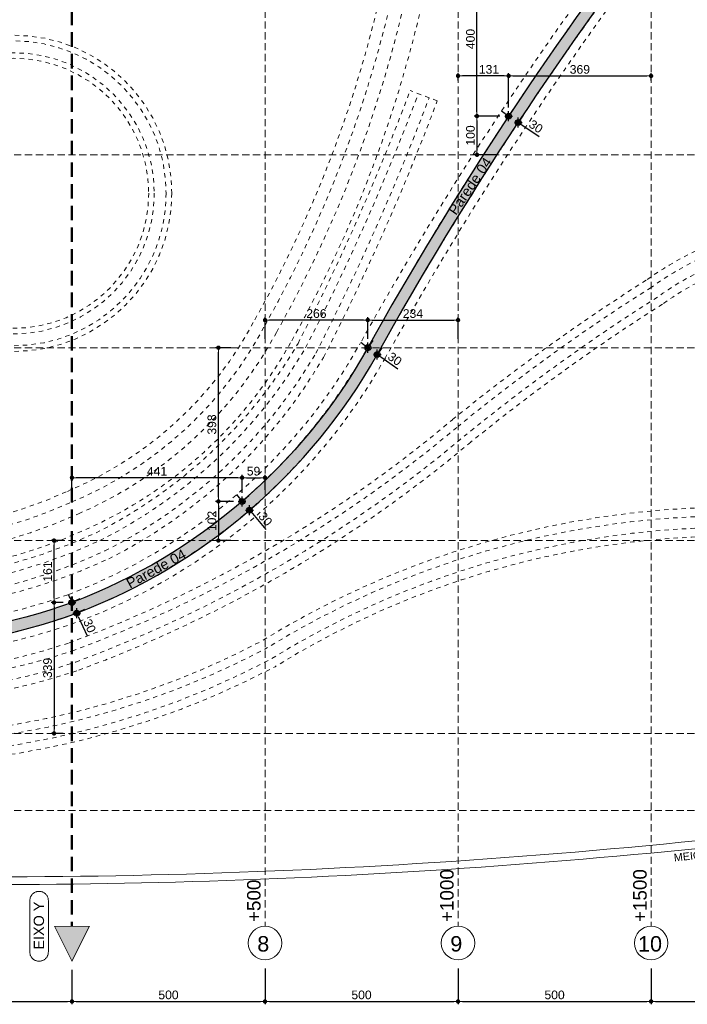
# Model space of a CAD drawing. Header units: millimetres. Extents: x 83 to 471, y -739 to 93.
# Tile 66 of 179: x 137 to 160, y -517 to -483. Entities that reach past the tile are written whole.
import ezdxf

# ---------------------------------------------------------------- set-up
doc = ezdxf.new("R2010")
doc.units = ezdxf.units.MM
for name, pattern in [('CYPE_RAYA', [0.225, 0.1125, -0.1125]), ('CYPE_RAYAPUNTOPUNTO', [0.45, 0.225, -0.075, 0, -0.075, 0, -0.075]), ('TRAZO_HUECO', [0.75, 0.5, -0.25])]:
    doc.linetypes.add(name, pattern=pattern)
for name, color, linetype, lineweight in [('.', 7, 'Continuous', 5), ('__MAGNUS.Cota', 30, 'Continuous', 9), ('A-FLOR', 7, 'Continuous', 9), ('BL_CONTORNO', 7, 'Continuous', 30), ('CARGCIM', 7, 'Continuous', 9), ('COTA', 7, 'Continuous', 20), ('COTA_FORMAS', 7, 'CYPE_RAYAPUNTOPUNTO', 0), ('COTAS', 250, 'Continuous', 5), ('COTAS_REF_LINHAS', 7, 'Continuous', 20), ('LC-Eixos', 9, 'Continuous', 5), ('SAP_DIMENSION_Y_ARM', 7, 'Continuous', 0), ('VIG_HATCH', 7, 'Continuous', 0)]:
    doc.layers.add(name, color=color, linetype=linetype, lineweight=lineweight)
doc.styles.add('Arial', font='arial.ttf')
doc.dimstyles.new('Copy of UM_75.000000', dxfattribs={"dimtxt": 0.3, "dimasz": 0.15, "dimexe": 0.1, "dimexo": 0.3, "dimgap": 0.07, "dimtad": 1, "dimdec": 0, "dimlfac": 75, "dimzin": 0, "dimdsep": 46, "dimtxsty": 'Arial', "dimblk": 'DOT', "dimcen": 0.09, "dimdle": 0.1, "dimclrd": 30, "dimclre": 30, "dimclrt": 7, "dimadec": 1, "dimazin": 2, "dimtfac": 1, "dimtdec": 0, "dimtofl": 0, "dimtmove": 0, "dimatfit": 3, "dimldrblk": 'DOT', "dimfxl": 1, "dimtolj": 1, "dimarcsym": 0})

# ---------------------------------------------------------------- blocks, each defined once
blk = doc.blocks.new('_DOT')
at = {"layer": '__MAGNUS.Cota', "linetype": 'ByBlock'}
blk.add_line((-0.5, 0), (-1, 0), dxfattribs=at)
at = {"layer": '__MAGNUS.Cota', "linetype": 'ByBlock', "const_width": 0.5}
blk.add_lwpolyline([(-0.25, 0, 1), (0.25, 0, 1)], format="xyb", close=True, dxfattribs=at)
blk = doc.blocks.new('*D801')
at = {"layer": 'COTAS', "color": 30, "lineweight": -2}
for p, q in [((131.7061322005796, -515.506701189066), (131.7061322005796, -516.7474262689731)), ((138.3731322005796, -515.5524168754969), (138.3731322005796, -516.7474262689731)), ((131.8561322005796, -516.647426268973), (138.2231322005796, -516.647426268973))]:
    blk.add_line(p, q, dxfattribs=at)
at = {"layer": 'Defpoints', "color": 0}
for p in [(131.7061322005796, -515.206701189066), (138.3731322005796, -515.2524168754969), (138.3731322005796, -516.647426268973)]:
    blk.add_point(p, dxfattribs=at)
at = {"layer": 'COTAS', "color": 30, "linetype": 'ByBlock', "lineweight": -2, "xscale": 0.15, "yscale": 0.15, "zscale": 0.15, "rotation": 180}
blk.add_blockref('_DOT', (131.7061322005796, -516.647426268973), dxfattribs=at)
at = {"layer": 'COTAS', "color": 30, "linetype": 'ByBlock', "lineweight": -2, "xscale": 0.15, "yscale": 0.15, "zscale": 0.15}
blk.add_blockref('_DOT', (138.3731322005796, -516.647426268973), dxfattribs=at)
at = {"layer": 'COTAS', "color": 7, "insert": (135.0396322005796, -516.4242543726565), "char_height": 0.3, "attachment_point": 5, "style": 'Arial'}
blk.add_mtext('\\A1;500', dxfattribs=at)
blk = doc.blocks.new('*D802')
at = {"layer": 'COTAS', "color": 30, "lineweight": -2}
for p, q in [((138.3731322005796, -515.5524168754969), (138.3731322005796, -516.7474262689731)), ((145.0401322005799, -515.506701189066), (145.0401322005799, -516.7474262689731)), ((138.5231322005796, -516.647426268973), (144.8901322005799, -516.647426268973))]:
    blk.add_line(p, q, dxfattribs=at)
at = {"layer": 'Defpoints', "color": 0}
for p in [(138.3731322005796, -515.2524168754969), (145.0401322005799, -515.206701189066), (145.0401322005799, -516.647426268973)]:
    blk.add_point(p, dxfattribs=at)
at = {"layer": 'COTAS', "color": 30, "linetype": 'ByBlock', "lineweight": -2, "xscale": 0.15, "yscale": 0.15, "zscale": 0.15, "rotation": 180}
blk.add_blockref('_DOT', (138.3731322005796, -516.647426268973), dxfattribs=at)
at = {"layer": 'COTAS', "color": 30, "linetype": 'ByBlock', "lineweight": -2, "xscale": 0.15, "yscale": 0.15, "zscale": 0.15}
blk.add_blockref('_DOT', (145.0401322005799, -516.647426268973), dxfattribs=at)
at = {"layer": 'COTAS', "color": 7, "insert": (141.7066322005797, -516.4242543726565), "char_height": 0.3, "attachment_point": 5, "style": 'Arial'}
blk.add_mtext('\\A1;500', dxfattribs=at)
blk = doc.blocks.new('*D803')
at = {"layer": 'COTAS', "color": 30, "lineweight": -2}
for p, q in [((145.0401322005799, -515.506701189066), (145.0401322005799, -516.7474262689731)), ((151.70713220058, -515.506701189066), (151.70713220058, -516.7474262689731)), ((145.1901322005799, -516.647426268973), (151.55713220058, -516.647426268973))]:
    blk.add_line(p, q, dxfattribs=at)
at = {"layer": 'Defpoints', "color": 0}
for p in [(145.0401322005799, -515.206701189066), (151.70713220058, -515.206701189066), (151.70713220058, -516.647426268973)]:
    blk.add_point(p, dxfattribs=at)
at = {"layer": 'COTAS', "color": 30, "linetype": 'ByBlock', "lineweight": -2, "xscale": 0.15, "yscale": 0.15, "zscale": 0.15, "rotation": 180}
blk.add_blockref('_DOT', (145.0401322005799, -516.647426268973), dxfattribs=at)
at = {"layer": 'COTAS', "color": 30, "linetype": 'ByBlock', "lineweight": -2, "xscale": 0.15, "yscale": 0.15, "zscale": 0.15}
blk.add_blockref('_DOT', (151.70713220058, -516.647426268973), dxfattribs=at)
at = {"layer": 'COTAS', "color": 7, "insert": (148.3736322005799, -516.4242543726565), "char_height": 0.3, "attachment_point": 5, "style": 'Arial'}
blk.add_mtext('\\A1;500', dxfattribs=at)
blk = doc.blocks.new('*D804')
at = {"layer": 'COTAS', "color": 30, "lineweight": -2}
for p, q in [((151.70713220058, -515.506701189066), (151.70713220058, -516.7474262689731)), ((158.3741322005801, -515.506701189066), (158.3741322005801, -516.7474262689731)), ((151.85713220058, -516.647426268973), (158.2241322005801, -516.647426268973))]:
    blk.add_line(p, q, dxfattribs=at)
at = {"layer": 'Defpoints', "color": 0}
for p in [(151.70713220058, -515.206701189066), (158.3741322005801, -515.206701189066), (158.3741322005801, -516.647426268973)]:
    blk.add_point(p, dxfattribs=at)
at = {"layer": 'COTAS', "color": 30, "linetype": 'ByBlock', "lineweight": -2, "xscale": 0.15, "yscale": 0.15, "zscale": 0.15, "rotation": 180}
blk.add_blockref('_DOT', (151.70713220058, -516.647426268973), dxfattribs=at)
at = {"layer": 'COTAS', "color": 30, "linetype": 'ByBlock', "lineweight": -2, "xscale": 0.15, "yscale": 0.15, "zscale": 0.15}
blk.add_blockref('_DOT', (158.3741322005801, -516.647426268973), dxfattribs=at)
at = {"layer": 'COTAS', "color": 7, "insert": (155.04063220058, -516.4242543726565), "char_height": 0.3, "attachment_point": 5, "style": 'Arial'}
blk.add_mtext('\\A1;500', dxfattribs=at)
blk = doc.blocks.new('*D805')
at = {"layer": 'COTAS', "color": 30, "lineweight": -2}
for p, q in [((158.3741322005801, -515.506701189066), (158.3741322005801, -516.7474262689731)), ((165.0411322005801, -515.506701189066), (165.0411322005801, -516.7474262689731)), ((158.5241322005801, -516.647426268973), (164.8911322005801, -516.647426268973))]:
    blk.add_line(p, q, dxfattribs=at)
at = {"layer": 'Defpoints', "color": 0}
for p in [(158.3741322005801, -515.206701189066), (165.0411322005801, -515.206701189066), (165.0411322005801, -516.647426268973)]:
    blk.add_point(p, dxfattribs=at)
at = {"layer": 'COTAS', "color": 30, "linetype": 'ByBlock', "lineweight": -2, "xscale": 0.15, "yscale": 0.15, "zscale": 0.15, "rotation": 180}
blk.add_blockref('_DOT', (158.3741322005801, -516.647426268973), dxfattribs=at)
at = {"layer": 'COTAS', "color": 30, "linetype": 'ByBlock', "lineweight": -2, "xscale": 0.15, "yscale": 0.15, "zscale": 0.15}
blk.add_blockref('_DOT', (165.0411322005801, -516.647426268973), dxfattribs=at)
at = {"layer": 'COTAS', "color": 7, "insert": (161.7076322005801, -516.4242543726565), "char_height": 0.3, "attachment_point": 5, "style": 'Arial'}
blk.add_mtext('\\A1;500', dxfattribs=at)
blk = doc.blocks.new('PONTO AUXILIAR')
at = {"layer": '.'}
h = blk.add_hatch(color=256, dxfattribs=at)
h.dxf.hatch_style = 1
h.paths.add_polyline_path([(-0.1009483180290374, 0), (5.684341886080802e-15, 0), (5.684341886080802e-15, 0.1009483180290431, 0.414213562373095), (-0.1009483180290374, 0)], is_closed=False)
h.paths.add_polyline_path([(5.684341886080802e-15, -0.1009483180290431, 0.414213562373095), (0.1009483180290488, 0), (5.684341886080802e-15, 0), (5.684341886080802e-15, -0.1009483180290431)], is_closed=False)
for p, q in [((-0.1346530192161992, 0), (0.1346530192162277, 0)), ((5.684341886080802e-15, -0.1734126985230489), (5.684341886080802e-15, 0.1734126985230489))]:
    blk.add_line(p, q)
blk.add_circle((5.684341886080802e-15, 0), 0.1009483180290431)
blk = doc.blocks.new('*D994')
at = {"layer": 'COTAS', "color": 30, "lineweight": -2}
for p, q in [((138.0731322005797, -500.7170888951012), (137.6549425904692, -500.7170888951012)), ((137.7549425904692, -502.7086769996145), (137.7549425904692, -500.8670888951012)), ((138.0731322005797, -502.8586769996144), (137.6549425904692, -502.8586769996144))]:
    blk.add_line(p, q, dxfattribs=at)
at = {"layer": 'Defpoints', "color": 0}
for p in [(137.7549425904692, -500.7170888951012), (138.3731322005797, -500.7170888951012), (138.3731322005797, -502.8586769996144)]:
    blk.add_point(p, dxfattribs=at)
at = {"layer": 'COTAS', "color": 30, "linetype": 'ByBlock', "lineweight": -2, "xscale": 0.15, "yscale": 0.15, "zscale": 0.15}
for p, rotation in [((137.7549425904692, -500.7170888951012), 90), ((137.7549425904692, -502.8586769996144), 270)]:
    blk.add_blockref('_DOT', p, dxfattribs=dict(at, rotation=rotation))
at = {"layer": 'COTAS', "color": 7, "insert": (137.5317706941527, -501.7878829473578), "char_height": 0.3, "attachment_point": 5, "rotation": 90, "style": 'Arial'}
blk.add_mtext('\\A1;161', dxfattribs=at)
blk = doc.blocks.new('*D995')
at = {"layer": 'COTAS', "color": 30, "lineweight": -2}
for p, q in [((138.0731322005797, -502.8586769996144), (137.6549425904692, -502.8586769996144)), ((137.7549425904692, -503.0086769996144), (137.7549425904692, -507.2340888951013)), ((138.0731322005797, -507.3840888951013), (137.6549425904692, -507.3840888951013))]:
    blk.add_line(p, q, dxfattribs=at)
at = {"layer": 'Defpoints', "color": 0}
for p in [(138.3731322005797, -502.8586769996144), (137.7549425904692, -507.3840888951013), (138.3731322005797, -507.3840888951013)]:
    blk.add_point(p, dxfattribs=at)
at = {"layer": 'COTAS', "color": 30, "linetype": 'ByBlock', "lineweight": -2, "xscale": 0.15, "yscale": 0.15, "zscale": 0.15}
for p, rotation in [((137.7549425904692, -502.8586769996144), 90), ((137.7549425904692, -507.3840888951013), 270)]:
    blk.add_blockref('_DOT', p, dxfattribs=dict(at, rotation=rotation))
at = {"layer": 'COTAS', "color": 7, "insert": (137.5316683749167, -505.1213829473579), "char_height": 0.3, "attachment_point": 5, "rotation": 90, "style": 'Arial'}
blk.add_mtext('\\A1;339', dxfattribs=at)
blk = doc.blocks.new('*D996')
at = {"layer": 'COTAS', "color": 30, "lineweight": -2}
for p, q in [((138.3731322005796, -498.9615191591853), (138.3731322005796, -498.4439524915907)), ((144.0982750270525, -498.5439524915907), (138.5231322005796, -498.5439524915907)), ((144.2482750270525, -499.0626992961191), (144.2482750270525, -498.4439524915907))]:
    blk.add_line(p, q, dxfattribs=at)
at = {"layer": 'Defpoints', "color": 0}
for p in [(138.3731322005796, -498.5439524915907), (138.3731322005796, -499.2615191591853), (144.2482750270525, -499.3626992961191)]:
    blk.add_point(p, dxfattribs=at)
at = {"layer": 'COTAS', "color": 30, "linetype": 'ByBlock', "lineweight": -2, "xscale": 0.15, "yscale": 0.15, "zscale": 0.15, "rotation": 180}
blk.add_blockref('_DOT', (138.3731322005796, -498.5439524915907), dxfattribs=at)
at = {"layer": 'COTAS', "color": 30, "linetype": 'ByBlock', "lineweight": -2, "xscale": 0.15, "yscale": 0.15, "zscale": 0.15}
blk.add_blockref('_DOT', (144.2482750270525, -498.5439524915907), dxfattribs=at)
at = {"layer": 'COTAS', "color": 7, "insert": (141.310703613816, -498.3233385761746), "char_height": 0.3, "attachment_point": 5, "style": 'Arial'}
blk.add_mtext('\\A1;441', dxfattribs=at)
blk = doc.blocks.new('*D997')
at = {"layer": 'COTAS', "color": 30, "lineweight": -2}
for p, q in [((144.2482750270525, -499.0626992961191), (144.2482750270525, -498.4439524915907)), ((144.3982750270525, -498.5439524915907), (144.8901322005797, -498.5439524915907)), ((145.0401322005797, -498.9615191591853), (145.0401322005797, -498.4439524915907))]:
    blk.add_line(p, q, dxfattribs=at)
at = {"layer": 'Defpoints', "color": 0}
for p in [(145.0401322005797, -498.5439524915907), (145.0401322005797, -499.2615191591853), (144.2482750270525, -499.3626992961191)]:
    blk.add_point(p, dxfattribs=at)
at = {"layer": 'COTAS', "color": 30, "linetype": 'ByBlock', "lineweight": -2, "xscale": 0.15, "yscale": 0.15, "zscale": 0.15, "rotation": 180}
blk.add_blockref('_DOT', (144.2482750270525, -498.5439524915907), dxfattribs=at)
at = {"layer": 'COTAS', "color": 30, "linetype": 'ByBlock', "lineweight": -2, "xscale": 0.15, "yscale": 0.15, "zscale": 0.15}
blk.add_blockref('_DOT', (145.0401322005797, -498.5439524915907), dxfattribs=at)
at = {"layer": 'COTAS', "color": 7, "insert": (144.6442036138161, -498.3207805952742), "char_height": 0.3, "attachment_point": 5, "style": 'Arial'}
blk.add_mtext('\\A1;59', dxfattribs=at)
blk = doc.blocks.new('*D998')
at = {"layer": 'COTAS', "color": 30, "lineweight": -2}
for p, q in [((143.8614400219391, -494.050088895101), (143.3296438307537, -494.050088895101)), ((143.4296438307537, -499.2126992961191), (143.4296438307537, -494.200088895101)), ((143.9482750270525, -499.3626992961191), (143.3296438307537, -499.3626992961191))]:
    blk.add_line(p, q, dxfattribs=at)
at = {"layer": 'Defpoints', "color": 0}
for p in [(143.4296438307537, -494.050088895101), (144.1614400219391, -494.050088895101), (144.2482750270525, -499.3626992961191)]:
    blk.add_point(p, dxfattribs=at)
at = {"layer": 'COTAS', "color": 30, "linetype": 'ByBlock', "lineweight": -2, "xscale": 0.15, "yscale": 0.15, "zscale": 0.15}
for p, rotation in [((143.4296438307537, -494.050088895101), 90), ((143.4296438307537, -499.3626992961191), 270)]:
    blk.add_blockref('_DOT', p, dxfattribs=dict(at, rotation=rotation))
at = {"layer": 'COTAS', "color": 7, "insert": (143.2063696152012, -496.7063940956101), "char_height": 0.3, "attachment_point": 5, "rotation": 90, "style": 'Arial'}
blk.add_mtext('\\A1;398', dxfattribs=at)
blk = doc.blocks.new('*D999')
at = {"layer": 'COTAS', "color": 30, "lineweight": -2}
for p, q in [((143.9482750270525, -499.3626992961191), (143.3296438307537, -499.3626992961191)), ((143.4296438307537, -499.5126992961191), (143.4296438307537, -500.5670888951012)), ((143.8614400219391, -500.7170888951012), (143.3296438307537, -500.7170888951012))]:
    blk.add_line(p, q, dxfattribs=at)
at = {"layer": 'Defpoints', "color": 0}
for p in [(144.2482750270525, -499.3626992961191), (143.4296438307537, -500.7170888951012), (144.1614400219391, -500.7170888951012)]:
    blk.add_point(p, dxfattribs=at)
at = {"layer": 'COTAS', "color": 30, "linetype": 'ByBlock', "lineweight": -2, "xscale": 0.15, "yscale": 0.15, "zscale": 0.15}
for p, rotation in [((143.4296438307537, -499.3626992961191), 90), ((143.4296438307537, -500.7170888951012), 270)]:
    blk.add_blockref('_DOT', p, dxfattribs=dict(at, rotation=rotation))
at = {"layer": 'COTAS', "color": 7, "insert": (143.2064719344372, -500.0398940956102), "char_height": 0.3, "attachment_point": 5, "rotation": 90, "style": 'Arial'}
blk.add_mtext('\\A1;102', dxfattribs=at)
blk = doc.blocks.new('*D1000')
at = {"layer": 'COTAS', "color": 30, "lineweight": -2}
for p, q in [((145.0401322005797, -493.750088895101), (145.0401322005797, -492.9958897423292)), ((148.4399578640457, -493.0958897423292), (145.1901322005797, -493.0958897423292)), ((148.5899578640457, -493.750088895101), (148.5899578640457, -492.9958897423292))]:
    blk.add_line(p, q, dxfattribs=at)
at = {"layer": 'Defpoints', "color": 0}
for p in [(145.0401322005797, -493.0958897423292), (145.0401322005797, -494.050088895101), (148.5899578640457, -494.050088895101)]:
    blk.add_point(p, dxfattribs=at)
at = {"layer": 'COTAS', "color": 30, "linetype": 'ByBlock', "lineweight": -2, "xscale": 0.15, "yscale": 0.15, "zscale": 0.15, "rotation": 180}
blk.add_blockref('_DOT', (145.0401322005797, -493.0958897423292), dxfattribs=at)
at = {"layer": 'COTAS', "color": 30, "linetype": 'ByBlock', "lineweight": -2, "xscale": 0.15, "yscale": 0.15, "zscale": 0.15}
blk.add_blockref('_DOT', (148.5899578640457, -493.0958897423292), dxfattribs=at)
at = {"layer": 'COTAS', "color": 7, "insert": (146.8150450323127, -492.8727178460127), "char_height": 0.3, "attachment_point": 5, "style": 'Arial'}
blk.add_mtext('\\A1;266', dxfattribs=at)
blk = doc.blocks.new('*D1001')
at = {"layer": 'COTAS', "color": 30, "lineweight": -2}
for p, q in [((148.5899578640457, -493.750088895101), (148.5899578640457, -492.9958897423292)), ((148.7399578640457, -493.0958897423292), (151.5571322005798, -493.0958897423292)), ((151.7071322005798, -493.750088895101), (151.7071322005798, -492.9958897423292))]:
    blk.add_line(p, q, dxfattribs=at)
at = {"layer": 'Defpoints', "color": 0}
for p in [(151.7071322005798, -493.0958897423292), (148.5899578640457, -494.050088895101), (151.7071322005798, -494.050088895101)]:
    blk.add_point(p, dxfattribs=at)
at = {"layer": 'COTAS', "color": 30, "linetype": 'ByBlock', "lineweight": -2, "xscale": 0.15, "yscale": 0.15, "zscale": 0.15, "rotation": 180}
blk.add_blockref('_DOT', (148.5899578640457, -493.0958897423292), dxfattribs=at)
at = {"layer": 'COTAS', "color": 30, "linetype": 'ByBlock', "lineweight": -2, "xscale": 0.15, "yscale": 0.15, "zscale": 0.15}
blk.add_blockref('_DOT', (151.7071322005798, -493.0958897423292), dxfattribs=at)
at = {"layer": 'COTAS', "color": 7, "insert": (150.1485450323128, -492.8726155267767), "char_height": 0.3, "attachment_point": 5, "style": 'Arial'}
blk.add_mtext('\\A1;234', dxfattribs=at)
blk = doc.blocks.new('*D1002')
at = {"layer": 'COTAS', "color": 30, "lineweight": -2}
for p, q in [((151.7071322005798, -484.8139682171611), (151.7071322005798, -484.5559168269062)), ((153.4539562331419, -485.7456038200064), (153.4539562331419, -484.5559168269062)), ((153.3039562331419, -484.6559168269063), (151.8571322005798, -484.6559168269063))]:
    blk.add_line(p, q, dxfattribs=at)
at = {"layer": 'Defpoints', "color": 0}
for p in [(151.7071322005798, -484.6559168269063), (151.7071322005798, -485.1139682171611), (153.4539562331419, -486.0456038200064)]:
    blk.add_point(p, dxfattribs=at)
at = {"layer": 'COTAS', "color": 30, "linetype": 'ByBlock', "lineweight": -2, "xscale": 0.15, "yscale": 0.15, "zscale": 0.15, "rotation": 180}
blk.add_blockref('_DOT', (151.7071322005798, -484.6559168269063), dxfattribs=at)
at = {"layer": 'COTAS', "color": 30, "linetype": 'ByBlock', "lineweight": -2, "xscale": 0.15, "yscale": 0.15, "zscale": 0.15}
blk.add_blockref('_DOT', (153.4539562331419, -484.6559168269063), dxfattribs=at)
at = {"layer": 'COTAS', "color": 7, "insert": (152.7755415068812, -484.4326426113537), "char_height": 0.3, "attachment_point": 5, "style": 'Arial'}
blk.add_mtext('\\A1;131', dxfattribs=at)
blk = doc.blocks.new('*D1003')
at = {"layer": 'COTAS', "color": 30, "lineweight": -2}
for p, q in [((153.4539562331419, -485.7456038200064), (153.4539562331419, -484.5559168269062)), ((158.37413220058, -484.8139682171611), (158.37413220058, -484.5559168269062)), ((153.6039562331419, -484.6559168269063), (158.22413220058, -484.6559168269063))]:
    blk.add_line(p, q, dxfattribs=at)
at = {"layer": 'Defpoints', "color": 0}
for p in [(158.37413220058, -484.6559168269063), (158.37413220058, -485.1139682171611), (153.4539562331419, -486.0456038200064)]:
    blk.add_point(p, dxfattribs=at)
at = {"layer": 'COTAS', "color": 30, "linetype": 'ByBlock', "lineweight": -2, "xscale": 0.15, "yscale": 0.15, "zscale": 0.15, "rotation": 180}
blk.add_blockref('_DOT', (153.4539562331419, -484.6559168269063), dxfattribs=at)
at = {"layer": 'COTAS', "color": 30, "linetype": 'ByBlock', "lineweight": -2, "xscale": 0.15, "yscale": 0.15, "zscale": 0.15}
blk.add_blockref('_DOT', (158.37413220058, -484.6559168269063), dxfattribs=at)
at = {"layer": 'COTAS', "color": 7, "insert": (155.914044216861, -484.4326426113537), "char_height": 0.3, "attachment_point": 5, "style": 'Arial'}
blk.add_mtext('\\A1;369', dxfattribs=at)
blk = doc.blocks.new('*D1004')
at = {"layer": 'COTAS', "color": 30, "lineweight": -2}
for p, q in [((153.0427669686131, -480.7160888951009), (152.2592716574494, -480.7160888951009)), ((152.3592716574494, -485.8956038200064), (152.3592716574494, -480.8660888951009)), ((153.1539562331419, -486.0456038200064), (152.2592716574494, -486.0456038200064))]:
    blk.add_line(p, q, dxfattribs=at)
at = {"layer": 'Defpoints', "color": 0}
for p in [(152.3592716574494, -480.7160888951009), (153.3427669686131, -480.7160888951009), (153.4539562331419, -486.0456038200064)]:
    blk.add_point(p, dxfattribs=at)
at = {"layer": 'COTAS', "color": 30, "linetype": 'ByBlock', "lineweight": -2, "xscale": 0.15, "yscale": 0.15, "zscale": 0.15}
for p, rotation in [((152.3592716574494, -480.7160888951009), 90), ((152.3592716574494, -486.0456038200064), 270)]:
    blk.add_blockref('_DOT', p, dxfattribs=dict(at, rotation=rotation))
at = {"layer": 'COTAS', "color": 7, "insert": (152.1360997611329, -483.3808463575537), "char_height": 0.3, "attachment_point": 5, "rotation": 90, "style": 'Arial'}
blk.add_mtext('\\A1;400', dxfattribs=at)
blk = doc.blocks.new('*D1005')
at = {"layer": 'COTAS', "color": 30, "lineweight": -2}
for p, q in [((153.1539562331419, -486.0456038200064), (152.2592716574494, -486.0456038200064)), ((152.3592716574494, -486.1956038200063), (152.3592716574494, -487.233088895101)), ((153.074973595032, -487.383088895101), (152.2592716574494, -487.383088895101))]:
    blk.add_line(p, q, dxfattribs=at)
at = {"layer": 'Defpoints', "color": 0}
for p in [(153.4539562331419, -486.0456038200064), (152.3592716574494, -487.383088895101), (153.374973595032, -487.383088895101)]:
    blk.add_point(p, dxfattribs=at)
at = {"layer": 'COTAS', "color": 30, "linetype": 'ByBlock', "lineweight": -2, "xscale": 0.15, "yscale": 0.15, "zscale": 0.15}
for p, rotation in [((152.3592716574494, -486.0456038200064), 90), ((152.3592716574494, -487.383088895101), 270)]:
    blk.add_blockref('_DOT', p, dxfattribs=dict(at, rotation=rotation))
at = {"layer": 'COTAS', "color": 7, "insert": (152.1360997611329, -486.7143463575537), "char_height": 0.3, "attachment_point": 5, "rotation": 90, "style": 'Arial'}
blk.add_mtext('\\A1;100', dxfattribs=at)
blk = doc.blocks.new('*D1034')
at = {"color": 30, "lineweight": -2}
for p, q in [((138.3113833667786, -502.7219762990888), (138.2496345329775, -502.5852755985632)), ((138.646533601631, -502.7351793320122), (138.4642660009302, -502.8175111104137)), ((138.6000064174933, -503.3609353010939), (138.8957886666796, -504.0157434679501)), ((138.8116589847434, -503.100736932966), (138.6293913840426, -503.1830687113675))]:
    blk.add_line(p, q, dxfattribs=at)
at = {"layer": 'Defpoints', "color": 0}
for p in [(138.3731322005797, -502.8586769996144), (138.5382575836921, -503.2242346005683), (138.5382575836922, -503.2242346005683)]:
    blk.add_point(p, dxfattribs=at)
at = {"color": 30, "linetype": 'ByBlock', "lineweight": -2, "xscale": 0.15, "yscale": 0.15, "zscale": 0.15}
for p, rotation in [((138.3731322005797, -502.8586769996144), 294.3090864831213), ((138.5382575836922, -503.2242346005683), 114.3090864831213)]:
    blk.add_blockref('_DOT', p, dxfattribs=dict(at, rotation=rotation))
at = {"color": 7, "insert": (138.9822502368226, -503.6647769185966), "char_height": 0.3, "attachment_point": 5, "rotation": 294.3090864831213, "style": 'Arial'}
blk.add_mtext('\\A1;30', dxfattribs=at)
blk = doc.blocks.new('*D1035')
at = {"color": 30, "lineweight": -2}
for p, q in [((144.1586607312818, -499.242150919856), (144.0629526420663, -499.1266521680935)), ((144.4792725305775, -499.1712831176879), (144.331367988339, -499.2938442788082)), ((144.7345389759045, -499.4793339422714), (144.586634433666, -499.6018951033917)), ((144.6053433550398, -499.7811992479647), (145.0637933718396, -500.3344482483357))]:
    blk.add_line(p, q, dxfattribs=at)
at = {"layer": 'Defpoints', "color": 0}
for p in [(144.2482750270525, -499.3626992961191), (144.5035414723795, -499.6707501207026), (144.5096352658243, -499.6657004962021)]:
    blk.add_point(p, dxfattribs=at)
at = {"color": 30, "linetype": 'ByBlock', "lineweight": -2, "xscale": 0.15, "yscale": 0.15, "zscale": 0.15}
for p, rotation in [((144.2543688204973, -499.3576496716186), 309.6468584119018), ((144.5096352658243, -499.6657004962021), 129.6468584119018)]:
    blk.add_blockref('_DOT', p, dxfattribs=dict(at, rotation=rotation))
at = {"color": 7, "insert": (145.054341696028, -499.973112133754), "char_height": 0.3, "attachment_point": 5, "rotation": 309.6468584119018, "style": 'Arial'}
blk.add_mtext('\\A1;30', dxfattribs=at)
blk = doc.blocks.new('*D1036')
at = {"color": 30, "lineweight": -2}
for p, q in [((148.763642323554, -493.8054795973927), (148.6478526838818, -493.9685524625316)), ((148.4676532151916, -493.9632466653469), (148.3453485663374, -493.8764044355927)), ((149.091777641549, -494.0384715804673), (148.9759880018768, -494.2015444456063)), ((149.0403978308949, -494.3699231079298), (149.6262476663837, -494.7859048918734))]:
    blk.add_line(p, q, dxfattribs=at)
at = {"layer": 'Defpoints', "color": 0}
for p in [(148.5899578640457, -494.050088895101), (148.9180931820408, -494.2830808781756), (148.9180931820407, -494.2830808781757)]:
    blk.add_point(p, dxfattribs=at)
at = {"color": 30, "linetype": 'ByBlock', "lineweight": -2, "xscale": 0.15, "yscale": 0.15, "zscale": 0.15}
for p, rotation in [((148.5899578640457, -494.0500888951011), 324.6234015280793), ((148.9180931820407, -494.2830808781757), 144.6234015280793)]:
    blk.add_blockref('_DOT', p, dxfattribs=dict(at, rotation=rotation))
at = {"color": 7, "insert": (149.5237392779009, -494.4392852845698), "char_height": 0.3, "attachment_point": 5, "rotation": 324.62340152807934, "style": 'Arial'}
blk.add_mtext('\\A1;30', dxfattribs=at)
blk = doc.blocks.new('*D1037')
at = {"color": 30, "lineweight": -2}
for p, q in [((153.3290529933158, -485.9625425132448), (153.2041497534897, -485.8794812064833)), ((153.620078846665, -485.7957973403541), (153.5093304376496, -485.9623349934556)), ((153.9531549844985, -486.0172947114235), (153.8424065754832, -486.183832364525)), ((153.9119356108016, -486.3501624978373), (154.5102329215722, -486.7480333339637))]:
    blk.add_line(p, q, dxfattribs=at)
at = {"layer": 'Defpoints', "color": 0}
for p in [(153.4539562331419, -486.0456038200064), (153.7870323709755, -486.2671011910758), (153.7870323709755, -486.2671011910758)]:
    blk.add_point(p, dxfattribs=at)
at = {"color": 30, "linetype": 'ByBlock', "lineweight": -2, "xscale": 0.15, "yscale": 0.15, "zscale": 0.15}
for p, rotation in [((153.4539562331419, -486.0456038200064), 326.3758863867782), ((153.7870323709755, -486.2671011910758), 146.3758863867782)]:
    blk.add_blockref('_DOT', p, dxfattribs=dict(at, rotation=rotation))
at = {"color": 7, "insert": (154.3971722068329, -486.4047107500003), "char_height": 0.3, "attachment_point": 5, "rotation": 326.37588638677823, "style": 'Arial'}
blk.add_mtext('\\A1;30', dxfattribs=at)
blk = doc.blocks.new('*D1166')
at = {"color": 30, "lineweight": -2}
blk.add_arc((138.3731322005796, -474.0490888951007), 1.406310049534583, 6.114189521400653, 83.88581047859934, dxfattribs=at)
at = {"layer": 'Defpoints', "color": 0}
for p in [(138.3731322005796, -465.1471001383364), (139.5910324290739, -473.3459338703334), (96.62457239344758, -474.0490888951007), (168.9921038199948, -474.0490888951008), (138.3731322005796, -514.0510888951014)]:
    blk.add_point(p, dxfattribs=at)
at = {"color": 30, "linetype": 'ByBlock', "lineweight": -2, "xscale": 0.15, "yscale": 0.15, "zscale": 0.15}
for p, rotation in [((138.3731322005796, -472.6427788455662), 176.9429052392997), ((139.7794422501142, -474.0490888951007), 273.0570947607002)]:
    blk.add_blockref('_DOT', p, dxfattribs=dict(at, rotation=rotation))
at = {"color": 7, "insert": (139.526724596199, -472.8954964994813), "char_height": 0.3, "attachment_point": 5, "rotation": 315, "style": 'Arial'}
blk.add_mtext('\\A1;90%%d', dxfattribs=at)
blk = doc.blocks.new('G$C05BD9800')
at = {"layer": 'BL_CONTORNO', "linetype": 'CYPE_RAYA', "lineweight": 9}
blk.add_line((9.462451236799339, -8.599994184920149), (8.759907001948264, -8.337445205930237), dxfattribs=at)
for points in [[(-27.69232857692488, 3.392739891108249, -0.02098113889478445), (-22.41602149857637, -9.932425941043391, 0.2522931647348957), (-9.932421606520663, -22.71641158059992, 0.1603787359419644), (-0.07490116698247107, -22.65443510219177, 0.08688946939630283), (9.856362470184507, -16.86730537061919, -0.02979307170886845), (14.87512546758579, -13.25194396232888, -0.08002149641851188), (17.4108160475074, -11.99706857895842)], [(-28.37745694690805, 3.087618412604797, -0.02095068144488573), (-23.13112506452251, -10.15948943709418, 0.2519612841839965), (-10.15934550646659, -23.43126530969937, 0.1605031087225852), (0.1748131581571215, -23.36172891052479, 0.08692405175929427), (10.33512239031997, -17.44465276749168, -0.02986381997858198), (15.29410156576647, -13.87435833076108, -0.08064196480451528), (17.63234485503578, -12.71360538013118)], [(-28.1719184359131, 3.179154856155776, -0.02095977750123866), (-22.91660927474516, -10.09132570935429, 0.2520587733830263), (-10.0912695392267, -23.21680887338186, 0.1604667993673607), (0.0998859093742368, -23.14954595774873, 0.08691403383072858), (10.19150395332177, -17.2714406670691, -0.02984191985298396), (15.1683390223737, -13.687677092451, -0.08044660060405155), (17.56588621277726, -12.49864433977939)], [(-27.89786708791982, 3.301203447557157, -0.02097196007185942), (-22.63056795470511, -10.00049999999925, 0.2521914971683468), (-10.00049999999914, -22.93086737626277, 0.1604170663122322), (2.415845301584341e-13, -22.86662850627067, 0.08690020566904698), (10.00000000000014, -17.04050169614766, -0.02981363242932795), (15.00074999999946, -13.43871046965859, -0.08019868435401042), (17.47727468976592, -12.21202961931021, 0.08019868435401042)], [(-22.33829320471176, -1.767021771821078, 0.02470533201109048), (-19.73860143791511, -9.927708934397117, 0.2199598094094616), (-10.92673922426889, -19.79582957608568, 0.2221334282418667), (0.6262832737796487, -19.79853047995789, 0.1446824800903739), (5.855371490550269, -14.89230232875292, 0.02933901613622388), (8.760118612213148, -8.336880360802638)], [(-23.06327849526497, -1.959105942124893, 0.02463954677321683), (-20.44915708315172, -10.16882156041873, 0.2194182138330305), (-11.23471470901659, -20.47975946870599, 0.2221376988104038), (0.9535828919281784, -20.47342956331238, 0.1452826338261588), (6.512885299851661, -15.25365153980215, 0.029420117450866), (9.462451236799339, -8.599994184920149)], [(-22.845782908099, -1.901480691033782, 0.02465903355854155), (-20.23600685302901, -10.09644551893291, 0.2195761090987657), (-11.14232585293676, -20.2745796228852, 0.222136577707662), (0.8553954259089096, -20.27095963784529, 0.1451087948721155), (6.315610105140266, -15.14528908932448, 0.02939618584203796), (9.251751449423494, -8.52106003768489)], [(-22.55578879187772, -1.824647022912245, 0.02468534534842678), (-19.95178477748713, -9.99999999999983, 0.2197926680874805), (-11.01913573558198, -20.00100764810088, 0.2221348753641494), (0.7244756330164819, -20.00099999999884, 0.1448688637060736), (6.052604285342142, -15.00074999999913, 0.02936374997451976), (8.970818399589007, -8.415814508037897, -0.02936374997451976)], [(15.44419272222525, -3.249356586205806, 0.03872784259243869), (7.662619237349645, -15.00074999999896, -0.1762219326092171), (-1.024930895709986e-08, -21.60719107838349, -0.1731964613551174), (-9.999999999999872, -21.66458520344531, -0.2494547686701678), (-21.2316655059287, -9.99999999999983, -0.00643554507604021), (-21.98531916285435, -7.86837909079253, 0.00643554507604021)], [(15.26676349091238, -3.110995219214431, 0.03872693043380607), (7.466136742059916, -14.89111542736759, -0.1761883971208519), (-0.07835553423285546, -21.39626952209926, -0.1732121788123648), (-9.92787023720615, -21.45144571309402, -0.2496248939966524), (-21.01758665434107, -9.930233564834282, -0.006459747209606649), (-21.77223976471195, -7.796114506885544)], [(15.85819426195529, -3.572199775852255, 0.03872995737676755), (8.121083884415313, -15.25655413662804, -0.1762965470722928), (0.1828291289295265, -22.09934085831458, -0.1731614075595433), (-10.16829305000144, -22.16191244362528, -0.2490722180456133), (-21.73112076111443, -10.1629478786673, -0.006380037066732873), (-22.48250442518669, -8.036996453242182)], [(15.68076503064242, -3.433838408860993, 0.03872905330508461), (7.924598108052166, -15.14692545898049, -0.1762651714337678), (0.1044738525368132, -21.88841960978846, -0.1731761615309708), (-10.0961690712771, -21.94877190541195, -0.2492337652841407), (-21.51707895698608, -10.09308621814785, -0.006403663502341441), (-22.26942502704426, -7.964731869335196)], [(16.80675853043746, -19.36048054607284, 0.1353800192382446), (4.999626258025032, -22.81578895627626, -0.3253906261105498), (-20.00100001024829, -19.17632811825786, -0.06295070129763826), (-26.55432529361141, -8.88736990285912, 0.06295070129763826)], [(16.80325487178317, -19.13550782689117, 0.1352947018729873), (4.88794872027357, -22.62030539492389, -0.3251372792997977), (-19.83538541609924, -19.02356842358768, -0.06288978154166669), (-26.35089008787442, -8.791249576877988)], [(16.81493373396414, -19.88541689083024, 0.1355822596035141), (5.260472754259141, -23.27176502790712, -0.3259672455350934), (-20.38751076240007, -19.53265795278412, -0.06309000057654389), (-27.02900744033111, -9.111650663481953)], [(16.81143007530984, -19.66044417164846, 0.1354950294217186), (5.148635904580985, -23.07637279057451, -0.3257225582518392), (-20.22185037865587, -19.37996360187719, -0.06303078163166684), (-26.82557223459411, -9.015530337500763)]]:
    blk.add_lwpolyline(points, format="xyb", dxfattribs=at)
for points in [[(-22.78596901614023, 3.513107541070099, -0.01106201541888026), (-21.61174227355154, 0.08398306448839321, 0.02649444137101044), (-18.3863402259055, -9.900050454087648, 0.2071939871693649), (-9.882679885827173, -18.81551847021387, 0.2110172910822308), (-0.1197103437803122, -18.72616227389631, 0.1747705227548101), (4.736607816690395, -14.27626782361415, 0.08829554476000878), (8.381558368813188, -3.843059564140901), (9.468281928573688, -4.018462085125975, -0.08819353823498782), (5.692996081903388, -14.82050828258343, -0.1637292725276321), (0.3566950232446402, -19.71821428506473, -0.2120889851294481), (-10.34480741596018, -19.81440853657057, -0.2060983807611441), (-19.4067750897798, -10.31289546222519, -0.02041681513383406), (-22.65786747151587, -0.2569930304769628, 0.0115782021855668), (-23.82018378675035, 3.132607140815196)], [(-23.06777548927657, 3.409635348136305, -0.01110088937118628), (-21.89983811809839, 1.591615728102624e-12, 0.02647157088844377), (-18.66718559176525, -10.00554568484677, 0.2071477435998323), (-10.00049999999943, -19.09141574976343, 0.2109043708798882), (-5.684341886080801e-14, -19.00127739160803, 0.1745439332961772), (5.000249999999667, -14.41948618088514, 0.08813894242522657), (8.679060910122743, -3.890953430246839), (9.023847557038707, -3.946603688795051, -0.08822558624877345), (5.29866158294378, -14.60324611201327, -0.1683396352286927), (0.1726782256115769, -19.3073034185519, -0.2121636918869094), (-10.16665016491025, -19.40093118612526, -0.2062770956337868), (-18.9878077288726, -10.14776954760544, -0.02335918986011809), (-22.22902319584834, -0.1198940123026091, 0.01156031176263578), (-23.39777971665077, 3.288466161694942)]]:
    blk.add_lwpolyline(points, format="xyb", close=True, dxfattribs=at)
for radius in [4.100000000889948, 3.95211729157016, 3.644617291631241, 3.500000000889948]:
    blk.add_circle((-1.512611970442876, -10.99919892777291), radius, dxfattribs=at)

msp = doc.modelspace()

# ---------------------------------------------------------------- hatches: boundary and pattern name
at = {"layer": 'LC-Eixos'}
h = msp.add_hatch(color=256, dxfattribs=at)
h.dxf.hatch_style = 1
h.paths.add_polyline_path([(137.7724682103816, -514.0510888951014), (138.9737961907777, -514.0510888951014), (138.3731322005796, -515.2524168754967), (137.7724682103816, -514.0510888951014)])
at = {"layer": 'VIG_HATCH', "true_color": 0xe4fce3}
h = msp.add_hatch(color=7, dxfattribs=at)
h.dxf.hatch_style = 1
edge = h.paths.add_edge_path()
edge.add_line((109.059454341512, -484.5402610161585), (108.6806465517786, -484.668731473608))
edge.add_arc((220.8502464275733, -446.6270644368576), 118.444871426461, 198.7340679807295, 200.19036322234)
edge.add_arc((132.166243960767, -481.0855308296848), 23.38167968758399, 195.9407985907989, 251.8097593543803)
edge.add_arc((131.5989796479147, -484.2264033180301), 20.22550794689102, 250.5587297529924, 290.1316471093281)
edge.add_arc((131.3668694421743, -484.403611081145), 20.14094552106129, 290.9251286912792, 330.5352010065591)
edge.add_arc((254.6868212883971, -553.0407466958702), 120.9937483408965, 142.0468663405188, 150.9614983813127, ccw=False)
edge.add_line((159.2815466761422, -478.6275710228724), (158.966141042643, -478.3815643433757))
edge.add_arc((254.6868212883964, -553.0407466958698), 121.3937483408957, 142.0468663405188, 150.9607919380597)
edge.add_arc((131.3668694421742, -484.4036110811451), 19.74094552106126, 290.9331675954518, 330.530907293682, ccw=False)
edge.add_arc((131.5989796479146, -484.2264033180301), 19.82550794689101, 250.5461174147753, 290.1236421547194, ccw=False)
edge.add_arc((132.166243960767, -481.0855308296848), 22.98167968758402, 195.9039274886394, 251.8206543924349, ccw=False)
edge.add_arc((220.8502464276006, -446.6270644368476), 118.0448714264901, 198.7340679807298, 200.1975914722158, ccw=False)
edge.add_line((109.059454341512, -484.5402610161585), (109.059454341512, -484.5402610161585))

# ---------------------------------------------------------------- linework, layer by layer
at = {"layer": 'A-FLOR'}
for radius, start, end in [(243.2121600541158, 267.0435948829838, 276.262165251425), (243.4788400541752, 267.4126388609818, 276.2621652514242)]:
    msp.add_arc((135.3149470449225, -269.1323993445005), radius, start, end, dxfattribs=at)
at = {"layer": 'BL_CONTORNO'}
msp.add_lwpolyline([(109.059454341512, -484.5402610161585), (108.6806465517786, -484.668731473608, 0.006354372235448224), (109.6836836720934, -487.5071683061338, 0.2487207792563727), (124.8671124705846, -503.2987166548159, 0.1744061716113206), (138.5601615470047, -503.2162194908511, 0.1745732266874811), (148.9027460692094, -494.3107154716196, -0.03891704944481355), (159.2815466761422, -478.6275710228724), (158.966141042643, -478.3815643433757, 0.03891396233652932), (148.5537551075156, -494.1152479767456, -0.1745177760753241), (138.4198894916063, -502.8416109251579, -0.1744268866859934), (124.996133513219, -502.9200703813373, -0.2489421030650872), (110.0642448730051, -487.3830888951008, -0.006385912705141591)], format="xyb", close=True, dxfattribs=at)
at = {"layer": 'CARGCIM', "linetype": 'TRAZO_HUECO', "lineweight": 50}
msp.add_line((138.3731322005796, -465.1471001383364), (138.3731322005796, -514.0510888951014), dxfattribs=at)
at = {"layer": 'COTA', "const_width": 0.0266680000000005}
msp.add_lwpolyline([(138.9737961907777, -514.0510888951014), (137.7724682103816, -514.0510888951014), (138.3731322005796, -515.2524168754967)], close=True, dxfattribs=at)
at = {"layer": 'COTA_FORMAS', "linetype": 'TRAZO_HUECO', "ltscale": 0.5}
for p, q in [((145.0401322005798, -465.1471001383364), (145.0401322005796, -514.0510888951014)), ((151.7071322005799, -465.1471001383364), (151.7071322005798, -514.0510888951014)), ((158.37413220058, -465.1471001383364), (158.3741322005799, -514.0510888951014)), ((96.62457239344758, -487.3830888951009), (168.9921038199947, -487.383088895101)), ((96.62457239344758, -494.050088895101), (168.9921038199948, -494.0500888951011)), ((96.62457239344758, -500.7170888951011), (168.9921038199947, -500.7170888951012)), ((96.62457239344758, -507.3840888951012), (168.9921038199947, -507.3840888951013)), ((96.62457239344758, -510.0508888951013), (168.9921038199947, -510.0508888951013))]:
    msp.add_line(p, q, dxfattribs=at)
at = {"layer": 'COTAS_REF_LINHAS', "color": 7}
msp.add_lwpolyline([(136.9175584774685, -514.9391332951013), (136.9182731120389, -514.9605080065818), (136.920413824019, -514.9817872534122), (136.9239710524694, -515.0028759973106), (136.9289289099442, -515.0236800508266), (136.9352652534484, -515.0441064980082), (136.9429517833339, -515.0640641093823), (136.9519541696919, -515.0834637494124), (136.9622322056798, -515.1022187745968), (136.9737399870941, -515.1202454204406), (136.9864261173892, -515.1374631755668), (137.0002339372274, -515.1537951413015), (137.0151017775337, -515.169168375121), (137.030963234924, -515.1835142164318), (137.0477474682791, -515.1967685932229), (137.0653795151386, -515.2088723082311), (137.0837806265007, -515.2197713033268), (137.1028686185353, -515.2294169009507), (137.1225582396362, -515.237766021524), (137.1427615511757, -515.2447813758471), (137.1633883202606, -515.2504316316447), (137.1843464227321, -515.2546915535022), (137.2055422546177, -515.2575421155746), (137.2268811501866, -515.25897058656), (137.2482678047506, -515.25897058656), (137.2696067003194, -515.2575421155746), (137.2908025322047, -515.2546915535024), (137.3117606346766, -515.2504316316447), (137.3323874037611, -515.2447813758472), (137.3525907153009, -515.2377660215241), (137.3722803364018, -515.2294169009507), (137.3913683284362, -515.2197713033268), (137.4097694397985, -515.2088723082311), (137.4274014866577, -515.1967685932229), (137.4441857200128, -515.1835142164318), (137.4600471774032, -515.169168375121), (137.4749150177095, -515.1537951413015), (137.4887228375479, -515.1374631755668), (137.5014089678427, -515.1202454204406), (137.512916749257, -515.1022187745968), (137.523194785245, -515.0834637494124), (137.5321971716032, -515.0640641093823), (137.5398837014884, -515.0441064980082), (137.5462200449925, -515.0236800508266), (137.5511779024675, -515.0028759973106), (137.5547351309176, -514.9817872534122), (137.5568758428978, -514.9605080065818), (137.5575904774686, -514.9391332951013), (137.5575904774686, -513.1630444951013), (137.5568758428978, -513.141669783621), (137.5547351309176, -513.1203905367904), (137.5511779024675, -513.0993017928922), (137.5462200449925, -513.0784977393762), (137.5398837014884, -513.0580712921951), (137.5321971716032, -513.0381136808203), (137.5231947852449, -513.0187140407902), (137.512916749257, -512.9999590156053), (137.5014089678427, -512.981932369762), (137.4887228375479, -512.9647146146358), (137.4749150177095, -512.9483826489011), (137.4600471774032, -512.9330094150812), (137.4441857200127, -512.9186635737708), (137.4274014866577, -512.9054091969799), (137.4097694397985, -512.8933054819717), (137.3913683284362, -512.8824064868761), (137.3722803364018, -512.8727608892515), (137.3525907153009, -512.864411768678), (137.3323874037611, -512.857396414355), (137.3117606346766, -512.8517461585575), (137.2908025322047, -512.8474862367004), (137.2696067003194, -512.8446356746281), (137.2482678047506, -512.8432072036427), (137.2268811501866, -512.8432072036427), (137.2055422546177, -512.8446356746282), (137.1843464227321, -512.8474862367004), (137.1633883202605, -512.8517461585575), (137.1427615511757, -512.857396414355), (137.1225582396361, -512.8644117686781), (137.1028686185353, -512.8727608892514), (137.0837806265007, -512.8824064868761), (137.0653795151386, -512.8933054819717), (137.0477474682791, -512.9054091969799), (137.030963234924, -512.9186635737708), (137.0151017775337, -512.9330094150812), (137.0002339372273, -512.9483826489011), (136.9864261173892, -512.9647146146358), (136.9737399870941, -512.981932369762), (136.9622322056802, -512.9999590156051), (136.9519541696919, -513.0187140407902), (136.9429517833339, -513.0381136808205), (136.9352652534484, -513.0580712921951), (136.9289289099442, -513.0784977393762), (136.9239710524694, -513.0993017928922), (136.9204138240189, -513.1203905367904), (136.9182731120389, -513.141669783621), (136.9175584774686, -513.1630444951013), (136.9175584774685, -514.9391332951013)], close=True, dxfattribs=at)
for centre in [(145.0401322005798, -514.6288950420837), (151.7071322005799, -514.6288950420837), (158.3741322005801, -514.6288950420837)]:
    msp.add_circle(centre, 0.5778061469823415, dxfattribs=at)

# ---------------------------------------------------------------- block references
at = {"xscale": 1.33333333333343, "yscale": 1.33333333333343, "zscale": 1.33333333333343}
msp.add_blockref('G$C05BD9800', (138.3731322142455, -474.0490888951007), dxfattribs=at)
for p in [(153.4539562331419, -486.0456038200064), (153.7870323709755, -486.2671011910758), (148.5899578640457, -494.050088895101), (148.9180931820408, -494.2830808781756), (144.2482750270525, -499.3626992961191), (144.5035414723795, -499.6707501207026), (138.3731322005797, -502.8586769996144), (138.5382575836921, -503.2242346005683)]:
    msp.add_blockref('PONTO AUXILIAR', p)

# ---------------------------------------------------------------- texts
at = {"layer": 'COTAS_REF_LINHAS', "color": 7, "style": 'Arial'}
msp.add_text('EIXO Y', height=0.3555733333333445, rotation=90, dxfattribs=at).set_placement((137.4083640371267, -514.8548071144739))
for s, p in [('8', (144.7721188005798, -514.9233528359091)), ('9', (151.4391188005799, -514.9233528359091)), ('10', (157.9227112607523, -514.923352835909))]:
    msp.add_text(s, height=0.5333600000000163, dxfattribs=at).set_placement(p)
at = {"layer": 'COTAS_REF_LINHAS', "color": 7, "char_height": 0.4666900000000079, "width": 0.2489013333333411, "attachment_point": 1, "rotation": 90.00000000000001, "style": 'Arial'}
for s, insert in [('+1000', (151.0870462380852, -513.905066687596)), ('+1500', (157.7540462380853, -513.905066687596)), ('+500', (144.4200462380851, -513.905066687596))]:
    msp.add_mtext(s, dxfattribs=dict(at, insert=insert))
at = {"layer": 'SAP_DIMENSION_Y_ARM', "lineweight": 9, "style": 'Arial'}
msp.add_text('MEIO FIO EXISTENTE', height=0.2666800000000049, rotation=5.919900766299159, dxfattribs=at).set_placement((159.1732166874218, -511.8109203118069))
at = {"layer": 'SAP_DIMENSION_Y_ARM', "lineweight": 9, "char_height": 0.35, "width": 4.061248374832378, "attachment_point": 5, "style": 'Arial'}
for insert, rotation in [((152.125249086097, -488.4649979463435), 55.77246146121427), ((141.2821224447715, -501.6893169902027), 28.670697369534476)]:
    msp.add_mtext('Parede 04', dxfattribs=dict(at, insert=insert, rotation=rotation))

# ---------------------------------------------------------------- dimensions: what is measured, and where the dimension line sits
dim = msp.add_angular_dim_2l(base=(139.5910324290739, -473.3459338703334), line1=((96.62457239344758, -474.0490888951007), (168.9921038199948, -474.0490888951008)), line2=((138.3731322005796, -465.1471001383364), (138.3731322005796, -514.0510888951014)), dimstyle='Copy of UM_75.000000')
dim.commit()
dim.dimension.update_dxf_attribs({"geometry": '*D1166', "text_midpoint": (139.526724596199, -472.8954964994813)})
for base, p1, p2, angle, picture, middle in [((153.7870323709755, -486.2671011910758), (153.4539562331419, -486.0456038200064), (153.7870323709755, -486.2671011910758), 326.375886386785, '*D1037', (154.2735358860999, -486.5906285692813)), ((148.9180931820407, -494.2830808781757), (148.5899578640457, -494.050088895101), (148.9180931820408, -494.2830808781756), 324.62340152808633, '*D1036', (149.3944750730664, -494.6213351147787)), ((144.5096352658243, -499.6657004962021), (144.2482750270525, -499.3626992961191), (144.5035414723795, -499.6707501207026), 309.6468584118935, '*D1035', (144.8824224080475, -500.1155731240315)), ((138.5382575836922, -503.2242346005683), (138.3731322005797, -502.8586769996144), (138.5382575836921, -503.2242346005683), 294.3090864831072, '*D1034', (138.778771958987, -503.7566897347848))]:
    dim = msp.add_linear_dim(base=base, p1=p1, p2=p2, angle=angle, dimstyle='Copy of UM_75.000000')
    dim.commit()
    dim.dimension.update_dxf_attribs({"geometry": picture, "text_midpoint": middle, "dimtype": 161})
at = {"layer": 'COTAS'}
for base, p1, p2, picture, middle in [((152.3592716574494, -480.7160888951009), (153.4539562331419, -486.0456038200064), (153.3427669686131, -480.7160888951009), '*D1004', (152.1360997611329, -483.3808463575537)), ((152.3592716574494, -487.383088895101), (153.4539562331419, -486.0456038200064), (153.374973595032, -487.383088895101), '*D1005', (152.1360997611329, -486.7143463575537)), ((143.4296438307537, -494.050088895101), (144.2482750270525, -499.3626992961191), (144.1614400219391, -494.050088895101), '*D998', (143.2063696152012, -496.7063940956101)), ((143.4296438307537, -500.7170888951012), (144.2482750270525, -499.3626992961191), (144.1614400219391, -500.7170888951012), '*D999', (143.2064719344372, -500.0398940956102)), ((137.7549425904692, -500.7170888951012), (138.3731322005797, -502.8586769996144), (138.3731322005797, -500.7170888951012), '*D994', (137.5317706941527, -501.7878829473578)), ((137.7549425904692, -507.3840888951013), (138.3731322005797, -502.8586769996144), (138.3731322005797, -507.3840888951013), '*D995', (137.5316683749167, -505.1213829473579))]:
    dim = msp.add_linear_dim(base=base, p1=p1, p2=p2, angle=90, dimstyle='Copy of UM_75.000000', dxfattribs=at)
    dim.commit()
    dim.dimension.update_dxf_attribs({"geometry": picture, "text_midpoint": middle})
dim = msp.add_linear_dim(base=(151.7071322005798, -484.6559168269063), p1=(153.4539562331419, -486.0456038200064), p2=(151.7071322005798, -485.1139682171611), dimstyle='Copy of UM_75.000000', dxfattribs=at)
dim.commit()
dim.dimension.update_dxf_attribs({"geometry": '*D1002', "text_midpoint": (152.7755415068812, -484.6559168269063), "dimtype": 160})
for base, p1, p2, picture, middle in [((158.37413220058, -484.6559168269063), (153.4539562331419, -486.0456038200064), (158.37413220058, -485.1139682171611), '*D1003', (155.914044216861, -484.4326426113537)), ((145.0401322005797, -493.0958897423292), (148.5899578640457, -494.050088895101), (145.0401322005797, -494.050088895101), '*D1000', (146.8150450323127, -492.8727178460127)), ((151.7071322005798, -493.0958897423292), (148.5899578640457, -494.050088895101), (151.7071322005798, -494.050088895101), '*D1001', (150.1485450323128, -492.8726155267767)), ((138.3731322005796, -498.5439524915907), (144.2482750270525, -499.3626992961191), (138.3731322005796, -499.2615191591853), '*D996', (141.310703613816, -498.3233385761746)), ((145.0401322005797, -498.5439524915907), (144.2482750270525, -499.3626992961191), (145.0401322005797, -499.2615191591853), '*D997', (144.6442036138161, -498.3207805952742)), ((138.3731322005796, -516.647426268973), (131.7061322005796, -515.206701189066), (138.3731322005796, -515.2524168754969), '*D801', (135.0396322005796, -516.4242543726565)), ((145.0401322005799, -516.647426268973), (138.3731322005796, -515.2524168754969), (145.0401322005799, -515.206701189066), '*D802', (141.7066322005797, -516.4242543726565)), ((151.70713220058, -516.647426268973), (145.0401322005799, -515.206701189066), (151.70713220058, -515.206701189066), '*D803', (148.3736322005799, -516.4242543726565)), ((158.3741322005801, -516.647426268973), (151.70713220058, -515.206701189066), (158.3741322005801, -515.206701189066), '*D804', (155.04063220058, -516.4242543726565)), ((165.0411322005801, -516.647426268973), (158.3741322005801, -515.206701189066), (165.0411322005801, -515.206701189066), '*D805', (161.7076322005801, -516.4242543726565))]:
    dim = msp.add_linear_dim(base=base, p1=p1, p2=p2, dimstyle='Copy of UM_75.000000', dxfattribs=at)
    dim.commit()
    dim.dimension.update_dxf_attribs({"geometry": picture, "text_midpoint": middle})

doc.saveas('drawing.dxf')
